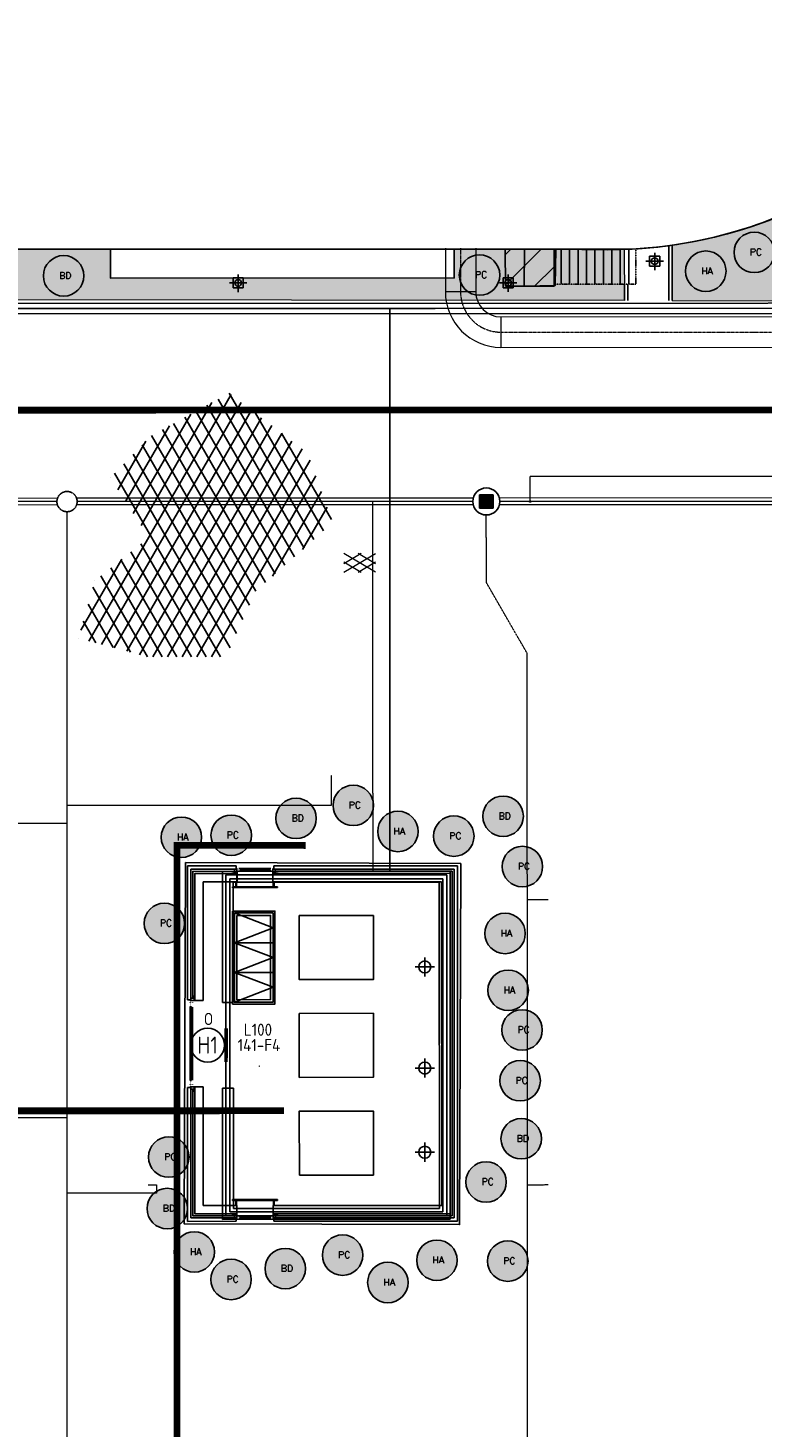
# Model space of a CAD drawing. Header units: metres. Extents: x -270273 to 328371, y -146885 to 591473.
# Tile 14 of 256: x -143746 to -121995, y -46039 to -4581. Entities that reach past the tile are written whole.
import ezdxf
from ezdxf.enums import TextEntityAlignment as Align
from ezdxf.lldxf.tags import DXFTag

# ---------------------------------------------------------------- set-up
doc = ezdxf.new("R2010")
doc.units = ezdxf.units.M
for name, pattern in [('B1', [28, 8, -4, 8, -4, 0, -4]), ('DASHED', [19.049999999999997, 12.7, -6.35]), ('RI-AWZI_PROCESLEIDING', [18.450000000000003, 6, -1.8, 1.75, -1.8, 1.75, -1.8, 1.75, -1.8]), ('RI-AWZI_TERREINRIOLERING', [19.8, 6, -1.8, 2.4, -1.8, 1.8, -1.8, 2.4, -1.8])]:
    doc.linetypes.add(name, pattern=pattern)
doc.layers.get('0').update_dxf_attribs({"color": 151})
for name, color, linetype, lineweight in [('B-CO-BC-BETONVORM-G', 50, 'Continuous', 18), ('B-XX-RI-AWZI_PROCESLEIDING-G', 30, 'RI-AWZI_PROCESLEIDING', 18), ('B-XX-RI-AWZI_TERREINRIOLERING-G', 211, 'RI-AWZI_TERREINRIOLERING', 18), ('B-XX-VH-VERHARDING-V', 253, 'Continuous', 18)]:
    doc.layers.add(name, color=color, linetype=linetype, lineweight=lineweight)
for name, color, linetype in [('B-ME-IE-VERLICHTING-G', 253, 'Continuous'), ('B-ME-RI-PUT-G', 253, 'Continuous'), ('B-XX-GR-SIERPLANTEN-G', 210, 'Continuous'), ('B-XX-OG-BEBOUWING-G', 1, 'Continuous'), ('B-XX-RI-AWZI_BEDRIJFSWATER-G_HDSR', 150, 'HDSR_Bedrijfswater'), ('B-XX-VH-ASFALT-V', 1, 'Continuous')]:
    doc.layers.add(name, color=color, linetype=linetype)
doc.layers.add('B-XX-KL-ELEKTRA-G_HDSR', color=190, linetype='HDSR_Elektra', transparency=0.5)
doc.styles.add('100 ROMANS 2 MM KONINGSSTAL', font='romans.shx', dxfattribs={"height": 0.2})
doc.styles.add('BURO-018', font='Isocp.shx', dxfattribs={"height": 360})
doc.styles.add('BURO-025', font='Isocp.shx', dxfattribs={"height": 500})
doc.styles.get("Standard").update_dxf_attribs({"font": 'iv-font.shx'})
tags = doc.linetypes.add('HDSR_Bedrijfswater', pattern='A,25,-2,["BW",Standard,S=1.5,R=0,X=0,Y=-0.75],-5', length=32).pattern_tags.tags
tags[6] = DXFTag(74, 10)
tags = doc.linetypes.add('HDSR_Elektra', pattern='A,25,-2,["E",Standard,S=1.5,R=0,X=0,Y=-0.75],-4', length=31).pattern_tags.tags
tags[6] = DXFTag(74, 10)
pattern_1 = [(50.01238424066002, (-169787.0595620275, -20063.82443594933), (455.4702747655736, -39.7492668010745), [47.62499999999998, -523.8749999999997]), (355.0123842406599, (-169787.0595620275, -20063.82443594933), (-88.21030309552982, 477.6225520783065), [38.1, -419.1]), (100.46338424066, (-169749.1038451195, -20067.13685703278), (367.2616187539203, 437.8711118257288), [40.47499999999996, -445.2249999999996]), (46.19658424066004, (-169787.0870125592, -19936.82443892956), (677.7203045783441, -104.9593359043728), [71.43749999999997, -785.8124999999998]), (96.64798424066, (-169730.6103706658, -19945.57098191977), (593.3768723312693, 618.6921600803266), [60.71249999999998, -667.8374999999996]), (351.1963842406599, (-169787.0870125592, -19936.82443892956), (593.3778009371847, 618.6910652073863), [57.15000000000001, -628.6500000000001]), (21.01238424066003, (-169723.5801513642, -19968.56071293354), (379.0924513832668, -255.5818630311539), [47.62499999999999, -523.8749999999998]), (326.0123842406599, (-169723.5801513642, -19968.56071293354), (154.4055386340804, 460.5033001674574), [38.09999999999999, -419.1]), (71.46378424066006, (-169691.9892971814, -19989.85913515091), (533.4969462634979, 204.9224621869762), [40.47499999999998, -445.2249999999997]), (37.51238424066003, (-169787.0595620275, -20063.82443594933), (7.67581741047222, 211.3892612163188), [0, -414.02, 0, -425.4500000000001, 0, -420.6875000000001]), (7.512384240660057, (-169787.0595620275, -20063.82443594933), (166.9950183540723, 250.4875381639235), [0, -242.5700000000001, 0, -404.4950000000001, 0, -160.3375000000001]), (327.51238424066, (-169928.6645586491, -20063.85504329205), (338.9795756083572, -14.24859131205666), [0, -158.7499999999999, 0, -495.2999999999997, 0, -657.2249999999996]), (317.51238424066, (-169992.1645572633, -20063.8687685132), (370.309205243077, 63.64626983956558), [0, -206.3749999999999, 0, -328.9299999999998, 0, -466.7249999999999])]

# ---------------------------------------------------------------- blocks, each defined once
blk = doc.blocks.new('ASFALT')
at = {"layer": 'B-XX-VH-VERHARDING-V', "color": 251}
for p, q in [((0.04242424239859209, 0.2800000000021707), (-0.4666666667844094, -0.02545454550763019)), ((-0.4666666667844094, 0.0254545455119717), (0.04242424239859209, -0.2799999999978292)), ((0.4666666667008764, -0.02545454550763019), (-0.04242424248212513, 0.2800000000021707)), ((-0.04242424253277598, -0.2799999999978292), (0.4666666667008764, 0.0254545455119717))]:
    blk.add_line(p, q, dxfattribs=at)
for points in [[(0.4666666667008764, -0.2799999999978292), (-0.4666666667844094, 0.2800000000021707)], [(-0.4666666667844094, -0.2799999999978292), (0.4666666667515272, 0.2800000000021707)]]:
    blk.add_lwpolyline(points, dxfattribs=at)
blk = doc.blocks.new('blowergebouw')
for p, q in [((8.940696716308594e-07, 6579.999999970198), (1.370906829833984e-06, 10550.0000000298)), ((1.370906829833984e-06, 10550.0000000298), (1445.000001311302, 10549.99999979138)), ((100.000000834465, 6579.999999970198), (100.0000013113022, 10449.9999999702)), ((100.0000013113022, 10449.9999999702), (1445.000001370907, 10449.99999979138)), ((1445.000001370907, 10449.99999979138), (1445.000001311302, 10549.99999979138)), ((1475.000001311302, 10404.21539756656), (1475.000001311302, 10079.99999979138)), ((1529.097455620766, 10469.21539756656), (1541.366173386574, 10469.21539756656)), ((1529.09745568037, 10404.22092884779), (1541.366173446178, 10404.22092884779)), ((1545.722431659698, 10469.21539756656), (2470.44798129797, 10469.21539744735)), ((2470.447981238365, 10429.52040708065), (1552.266666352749, 10429.52040722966)), ((1565.722431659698, 10429.52040722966), (2470.447981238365, 10429.52040708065)), ((1565.722431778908, 10404.22092884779), (2483.21942704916, 10404.22092869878)), ((2480.902547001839, 10469.21539744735), (2468.63382935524, 10469.21539744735)), ((2480.902547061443, 10404.22092872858), (2468.633829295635, 10404.22092875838)), ((2535.000001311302, 10404.21539747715), (2535.000001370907, 10079.99999967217)), ((2565.000001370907, 10549.99999964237), (8020.000001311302, 10549.99999892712)), ((2565.000001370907, 10449.99999970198), (2565.000001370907, 10549.99999964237)), ((2565.000001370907, 10549.99999964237), (2565.000001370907, 10449.99999970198)), ((2565.000001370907, 10449.99999970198), (7920.000001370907, 10449.99999898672)), ((7920.000001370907, 10449.99999898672), (7920, 99.99999901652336)), ((8020.000001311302, 10549.99999892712), (8020, -1.043081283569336e-06)), ((220.000000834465, 6555), (220.0000013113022, 10329.9999999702)), ((220.0000013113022, 10329.9999999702), (1470.000001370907, 10329.99999979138)), ((470.0000008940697, 6554.999999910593), (470.0000013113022, 10079.99999991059)), ((470.0000013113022, 10079.99999991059), (1470.000001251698, 10079.99999979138)), ((1470.000001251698, 10079.99999979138), (1470.000001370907, 10329.99999979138)), ((2540.000001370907, 10329.99999964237), (7800.000001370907, 10329.99999901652)), ((2540.000001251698, 10079.99999967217), (2540.000001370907, 10329.99999964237)), ((2540.000001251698, 10079.99999967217), (7550.000001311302, 10079.99999901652)), ((7550.000001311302, 10079.99999901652), (7550.000000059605, 469.9999990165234)), ((7800.000001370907, 10329.99999901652), (7800.000000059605, 219.9999990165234)), ((1335.000001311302, 9929.999999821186), (1335.000001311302, 9904.99999988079)), ((2675.000001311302, 9929.999999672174), (1335.000001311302, 9929.999999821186)), ((1335.000001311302, 9904.99999988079), (2675.000001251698, 9904.999999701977)), ((2675.000001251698, 9904.999999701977), (2675.000001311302, 9929.999999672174)), ((6764.449325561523, 7549.99999910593), (7334.76497811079, 7549.999999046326)), ((7049.607151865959, 7835.157825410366), (7049.60715174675, 7264.842172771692)), ((8.940696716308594e-07, 6579.999999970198), (100.000000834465, 6579.999999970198)), ((80.78460305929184, 6495.902545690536), (80.78460305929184, 6483.633827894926)), ((80.7846029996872, 6375.018248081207), (80.78460276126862, 4181.525986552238)), ((120.4795930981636, 4194.98175188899), (120.4795933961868, 6368.474013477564)), ((120.4795934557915, 6355.01824811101), (120.4795930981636, 4194.98175188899)), ((145.7790717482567, 6495.902545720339), (145.7790718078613, 6483.633827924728)), ((145.7790718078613, 6355.018248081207), (145.7790714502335, 4194.981751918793)), ((470.0000008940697, 6554.999999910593), (220.000000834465, 6555)), ((80.7846028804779, 5279.815709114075), (80.7846028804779, 5267.546991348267)), ((145.7790716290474, 5279.815709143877), (145.7790716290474, 5267.546991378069)), ((7049.607151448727, 4835.157825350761), (7049.607151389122, 4264.842172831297)), ((6764.449325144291, 4549.99999910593), (7334.764977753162, 4549.999999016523)), ((0, 0), (4.76837158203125e-07, 3970)), ((100.0000005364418, 3970), (4.76837158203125e-07, 3970)), ((80.78460276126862, 4054.097454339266), (80.78460276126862, 4066.366172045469)), ((100, 99.99999994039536), (100.0000005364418, 3970)), ((145.7790714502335, 4054.097454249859), (145.7790714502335, 4066.366172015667)), ((220, 219.9999999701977), (220.0000004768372, 3994.999999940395)), ((470.0000005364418, 3994.999999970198), (220.0000004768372, 3994.999999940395)), ((470.0000000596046, 469.9999999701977), (470.0000005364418, 3994.999999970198)), ((7049.607151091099, 2335.157825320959), (7049.607151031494, 1764.842172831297)), ((6764.449324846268, 2049.999999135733), (7334.76497733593, 2049.999999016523)), ((1470.000000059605, 469.9999998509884), (470.0000000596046, 469.9999999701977)), ((1335.000000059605, 619.9999998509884), (1335.000000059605, 644.9999998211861)), ((1335.000000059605, 644.9999998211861), (2675.000000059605, 644.9999996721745)), ((2675, 619.9999996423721), (1335.000000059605, 619.9999998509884)), ((1470.000000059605, 469.9999998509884), (1470, 219.9999998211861)), ((7550.000000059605, 469.9999990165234), (2540.000000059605, 469.9999996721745)), ((2540.000000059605, 469.9999996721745), (2539.999999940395, 219.9999996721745)), ((2675.000000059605, 644.9999996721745), (2675, 619.9999996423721)), ((1445, -1.192092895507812e-07), (0, 0)), ((1444.999999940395, 99.99999982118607), (100, 99.99999994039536)), ((1470, 219.9999998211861), (220, 219.9999999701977)), ((1444.999999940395, 99.99999982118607), (1445, -1.192092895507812e-07)), ((1529.097454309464, 145.7790707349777), (1541.366172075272, 145.7790707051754)), ((1529.097454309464, 80.78460201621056), (1541.366172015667, 80.78460201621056)), ((1545.722430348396, 80.78460201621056), (2470.447979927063, 80.78460189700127)), ((2470.447979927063, 120.4795922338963), (1552.266664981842, 120.4795923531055)), ((1565.722430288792, 145.7790707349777), (2483.219425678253, 145.7790705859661)), ((1565.722430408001, 120.4795923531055), (2470.447979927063, 120.4795922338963)), ((2480.902545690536, 145.7790706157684), (2468.633827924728, 145.7790706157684)), ((2480.902545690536, 80.78460189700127), (2468.633827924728, 80.78460189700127)), ((7800.000000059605, 219.9999990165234), (2539.999999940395, 219.9999996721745)), ((7920, 99.99999901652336), (2564.999999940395, 99.99999967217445)), ((2564.999999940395, 99.99999967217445), (2564.999999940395, -3.278255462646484e-07)), ((2564.999999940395, -3.278255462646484e-07), (2564.999999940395, 99.99999967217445)), ((8020, -1.043081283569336e-06), (2564.999999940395, -3.278255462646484e-07))]:
    blk.add_line(p, q)
at = {"lineweight": -3, "ltscale": 2}
for p, q in [((80.7846029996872, 6368.474013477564), (120.4795933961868, 6368.474013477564)), ((84.8690579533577, 6368.474013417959), (120.4795933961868, 6368.474013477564)), ((80.7846028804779, 5152.387176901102), (120.4795932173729, 5152.387176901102)), ((84.8690578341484, 5152.387176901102), (120.4795932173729, 5152.387176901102)), ((80.78460276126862, 4181.525986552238), (120.4795930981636, 4181.525986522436)), ((84.86905765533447, 4181.525986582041), (120.4795930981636, 4181.525986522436))]:
    blk.add_line(p, q, dxfattribs=at)
at = {"lineweight": -3}
for p, q in [((1435.000000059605, 514.9999998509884), (1430.000000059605, 519.9999998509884)), ((1435.000000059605, 494.9999998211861), (1435.000000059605, 514.9999998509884)), ((2575.000000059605, 494.9999996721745), (2575.000000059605, 514.9999996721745))]:
    blk.add_line(p, q, dxfattribs=at)
at = {"flags": 128}
for points in [[(1319.000001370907, 10329.99999982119), (1319.000001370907, 10332.99999985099, -0.414213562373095), (1324.000001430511, 10337.99999985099), (1381.000001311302, 10337.99999985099, 0.4142135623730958), (1391.000001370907, 10347.99999988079), (1391.000001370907, 10404.99999985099, -0.414213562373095), (1396.000001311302, 10409.99999985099), (1399.000001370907, 10409.99999982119), (1399.000001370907, 10329.99999985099)], [(2691.000001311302, 10329.99999967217), (2691.000001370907, 10332.99999967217, 0.414213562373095), (2686.000001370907, 10337.99999967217), (2629.000001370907, 10337.99999970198, -0.4142135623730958), (2619.000001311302, 10347.99999967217), (2619.000001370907, 10404.99999967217, 0.414213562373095), (2614.000001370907, 10409.99999967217), (2611.000001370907, 10409.99999964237), (2611.000001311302, 10329.99999967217)], [(202.0000008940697, 6633.999999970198, 0.4142135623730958), (212.000000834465, 6644), (212.0000008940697, 6701, -0.414213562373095), (217.0000008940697, 6705.999999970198), (220.0000008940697, 6705.999999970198), (220.0000013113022, 10329.9999999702), (1319.000001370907, 10329.99999982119), (1319.000001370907, 10332.99999985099, -0.414213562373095), (1324.000001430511, 10337.99999985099), (1381.000001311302, 10337.99999985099, 0.4142135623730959), (1391.000001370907, 10347.99999988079), (1391.000001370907, 10389.99999985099), (160.0000013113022, 10389.9999999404), (160.0000008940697, 6634)], [(7859.999999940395, 159.999998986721), (7860.000001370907, 10389.99999904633), (2619.000001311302, 10389.99999967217), (2619.000001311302, 10347.99999967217, 0.4142135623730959), (2629.000001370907, 10337.99999970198), (2686.000001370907, 10337.99999967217, -0.414213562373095), (2691.000001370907, 10332.99999967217), (2691.000001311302, 10329.99999967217), (7800.000001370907, 10329.99999901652), (7800.000000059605, 219.9999990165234), (2690.999999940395, 219.9999996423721), (2691, 216.9999996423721, -0.414213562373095), (2685.999999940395, 211.9999996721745), (2629, 211.9999996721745, 0.4142135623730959), (2618.999999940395, 201.9999996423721), (2619, 159.9999996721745)], [(220.0000008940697, 6705.999999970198), (217.0000008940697, 6705.999999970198, 0.414213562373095), (212.0000008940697, 6701), (212.000000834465, 6644, -0.4142135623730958), (202.0000008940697, 6633.999999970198), (145.000000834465, 6634, 0.414213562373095), (140.0000008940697, 6629), (140.000000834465, 6625.999999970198), (220.000000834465, 6625.999999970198)], [(220.0000004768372, 3843.999999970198), (217.0000004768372, 3843.999999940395, -0.414213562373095), (212.0000005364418, 3848.999999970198), (212.0000004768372, 3905.999999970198, 0.4142135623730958), (202.0000004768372, 3915.999999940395), (145.0000005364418, 3915.999999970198, -0.414213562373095), (140.0000005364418, 3920.999999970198), (140.0000004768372, 3923.999999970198), (220.0000005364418, 3923.999999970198)], [(1391, 159.9999998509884), (1391.000000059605, 201.9999998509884, 0.4142135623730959), (1381, 211.9999998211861), (1324, 211.9999998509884, -0.414213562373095), (1318.999999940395, 216.9999998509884), (1319, 219.9999998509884), (220, 219.9999999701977), (220.0000004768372, 3843.999999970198), (217.0000004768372, 3843.999999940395, -0.414213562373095), (212.0000005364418, 3848.999999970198), (212.0000004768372, 3905.999999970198, 0.4142135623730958), (202.0000004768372, 3915.999999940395), (160.0000004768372, 3915.999999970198), (160, 159.9999999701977)], [(1319, 219.9999998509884), (1318.999999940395, 216.9999998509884, 0.414213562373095), (1324, 211.9999998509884), (1381, 211.9999998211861, -0.4142135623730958), (1391.000000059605, 201.9999998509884), (1391, 144.9999998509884, 0.414213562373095), (1396, 139.9999998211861), (1399, 139.9999998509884), (1399, 219.9999998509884)], [(2690.999999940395, 219.9999996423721), (2691, 216.9999996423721, -0.414213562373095), (2685.999999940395, 211.9999996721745), (2629, 211.9999996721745, 0.4142135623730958), (2618.999999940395, 201.9999996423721), (2618.999999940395, 144.9999996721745, -0.414213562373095), (2614, 139.9999996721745), (2611, 139.9999997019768), (2610.999999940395, 219.9999996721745)]]:
    blk.add_lwpolyline(points, format="xyb", close=True, dxfattribs=at)
for points in [[(1424.500001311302, 10347.99999979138), (1444.500001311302, 10347.99999979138), (1444.500001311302, 10339.99999979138), (1470.000001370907, 10339.99999979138), (1470.000001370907, 10464.99999976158), (1445.000001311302, 10464.99999979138), (1445.000001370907, 10449.99999979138), (1399.000001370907, 10449.99999985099), (1399.000001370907, 10339.99999985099), (1424.500001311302, 10339.99999979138)], [(2585.500001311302, 10347.99999967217), (2565.500001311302, 10347.99999967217), (2565.500001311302, 10339.99999967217), (2540.000001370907, 10339.99999967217), (2540.000001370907, 10464.99999967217), (2565.000001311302, 10464.99999967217), (2565.000001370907, 10449.99999970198), (2611.000001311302, 10449.99999967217), (2611.000001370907, 10339.99999967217), (2585.500001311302, 10339.99999967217)], [(1460.000001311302, 10079.99999979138), (1460.000001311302, 9929.999999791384), (1435.000001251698, 9929.999999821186), (1435.000001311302, 10079.99999979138)], [(2550.000001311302, 10079.99999967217), (2550.000001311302, 9929.999999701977), (2575.000001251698, 9929.999999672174), (2575.000001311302, 10079.99999964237)], [(202.000000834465, 6600.5), (202.0000008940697, 6580.499999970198), (210.0000008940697, 6580.499999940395), (210.0000007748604, 6554.999999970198), (85.00000083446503, 6554.999999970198), (85.00000089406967, 6579.999999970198), (100.000000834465, 6579.999999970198), (100.000000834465, 6625.999999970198), (210.000000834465, 6626), (210.0000008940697, 6600.499999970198)], [(202.0000005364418, 3949.499999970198), (202.0000005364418, 3969.499999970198), (210.0000005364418, 3969.499999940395), (210.0000004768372, 3994.999999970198), (85.0000005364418, 3995), (85.0000005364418, 3970), (100.0000005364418, 3970), (100.0000004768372, 3924), (210.0000004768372, 3923.999999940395), (210.0000005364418, 3949.5)], [(1460, 469.9999998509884), (1460, 619.9999998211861), (1435.000000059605, 619.9999998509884), (1435.000000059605, 469.9999997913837)], [(2550.000000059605, 469.9999997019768), (2550.000000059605, 619.9999996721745), (2575.000000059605, 619.9999996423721), (2574.999999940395, 469.9999996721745)], [(1424.5, 201.9999998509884), (1444.500000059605, 201.9999998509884), (1444.5, 209.9999998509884), (1470, 209.9999998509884), (1469.999999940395, 84.99999979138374), (1445, 84.99999988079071), (1444.999999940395, 99.99999982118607), (1399, 99.99999985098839), (1399, 209.9999998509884), (1424.5, 209.9999998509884)], [(2585.5, 201.9999996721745), (2565.499999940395, 201.9999996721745), (2565.5, 209.9999996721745), (2539.999999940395, 209.9999996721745), (2539.999999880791, 84.99999964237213), (2564.999999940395, 84.99999967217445), (2564.999999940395, 99.99999967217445), (2610.999999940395, 99.99999967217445), (2611, 209.9999996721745), (2585.5, 209.9999996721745)]]:
    blk.add_lwpolyline(points, close=True)
at = {"const_width": 2.000000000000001}
for points in [[(1459.780575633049, 10469.21539756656), (1527.769357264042, 10469.21539756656), (1526.780575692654, 10469.21539756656), (1526.780575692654, 10404.21539759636), (1476.780575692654, 10404.21539759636), (1476.780575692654, 10469.21539756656), (1459.780575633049, 10469.21539756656)], [(1526.780575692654, 10460.63168376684), (1535.739215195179, 10460.63168376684), (1534.138649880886, 10460.63168379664)], [(1526.780575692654, 10404.21539759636), (1546.780575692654, 10404.21539756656)], [(1552.952357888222, 10411.61950400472), (1539.552021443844, 10411.61950403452), (1539.552021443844, 10469.21539756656), (1530.983862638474, 10469.21539753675)], [(2457.047644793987, 10411.61950388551), (2470.447981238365, 10411.61950388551), (2470.44798129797, 10469.21539744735), (2479.016140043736, 10469.21539747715)], [(2483.219426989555, 10404.21539744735), (2463.219426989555, 10404.21539747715)], [(2483.219426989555, 10460.63168370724), (2474.260787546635, 10460.63168370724), (2475.861352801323, 10460.63168364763)], [(2550.219426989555, 10469.21539744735), (2482.230645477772, 10469.21539744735), (2483.219426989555, 10469.21539744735), (2483.219426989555, 10404.21539744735), (2533.219426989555, 10404.21539744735), (2533.219426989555, 10469.21539744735), (2550.219426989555, 10469.21539744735)], [(80.78460305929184, 6565.219425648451), (80.7846029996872, 6497.230644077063), (80.78460305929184, 6498.219425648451), (145.7846030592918, 6498.219425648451), (145.7846031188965, 6548.219425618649), (80.78460305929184, 6548.219425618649), (80.78460305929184, 6565.219425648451)], [(138.3804966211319, 6472.047643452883), (138.3804965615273, 6485.447979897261), (80.7846029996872, 6485.447979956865), (80.78460311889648, 6494.016138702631)], [(80.78460311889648, 6493.611970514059), (80.78460305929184, 6355.01824811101), (80.7846029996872, 6375.018248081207), (145.7846030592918, 6375.018248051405)], [(89.3683168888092, 6498.219425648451), (89.36831682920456, 6489.260786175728), (89.36831682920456, 6490.861351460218)], [(145.7846030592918, 6375.018248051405), (145.7846030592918, 6355.01824811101), (120.4795934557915, 6355.01824811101), (120.4795934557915, 6375.01824811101)], [(145.7846030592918, 6375.018248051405), (145.7846030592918, 6473.051268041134), (138.3804966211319, 6473.051268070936)], [(145.7846030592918, 6498.219425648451), (145.7846030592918, 6478.219425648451)], [(80.78460294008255, 5409.132589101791), (80.7846028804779, 5281.143807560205), (80.78460294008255, 5282.132589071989), (145.7846028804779, 5282.132589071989), (145.7846029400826, 5392.132589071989), (80.7846028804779, 5392.132589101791), (80.78460294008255, 5409.132589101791)], [(145.7846029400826, 5392.132589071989), (145.7846029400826, 5412.132589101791), (120.4795932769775, 5412.132589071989), (120.4795932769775, 5392.132589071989)], [(138.3804965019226, 5255.960806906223), (138.380496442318, 5269.361143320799), (80.7846028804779, 5269.361143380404), (80.7846028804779, 5277.929302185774)], [(80.7846028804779, 5277.525133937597), (80.78460282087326, 5138.931411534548), (80.7846028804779, 5158.93141156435), (145.7846029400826, 5158.931411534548)], [(89.36831665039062, 5282.132589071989), (89.36831665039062, 5273.173949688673), (89.36831670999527, 5274.774514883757)], [(145.7846029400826, 5158.931411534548), (145.7846028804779, 5138.93141156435), (120.4795932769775, 5138.931411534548), (120.4795932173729, 5158.93141156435)], [(145.7846029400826, 5158.931411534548), (145.7846029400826, 5256.964431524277), (138.380496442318, 5256.964431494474)], [(145.7846028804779, 5282.132589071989), (145.7846028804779, 5262.132589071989)], [(80.78460276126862, 4056.388029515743), (80.78460276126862, 4194.98175188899), (80.78460276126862, 4174.98175188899), (145.784602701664, 4174.98175188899)], [(145.784602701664, 4174.98175188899), (145.7846027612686, 4194.98175188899), (120.4795930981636, 4194.98175188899), (120.4795930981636, 4174.98175188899)], [(145.784602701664, 4174.98175188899), (145.7846028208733, 4076.948731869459), (138.3804963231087, 4076.948731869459)], [(138.3804963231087, 4077.95235645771), (138.3804963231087, 4064.552020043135), (80.78460270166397, 4064.552020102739), (80.78460276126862, 4055.983861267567)], [(80.78460270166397, 3984.780574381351), (80.78460276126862, 4052.769355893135), (80.78460276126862, 4051.780574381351), (145.7846027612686, 4051.780574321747), (145.7846027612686, 4001.780574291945), (80.78460270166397, 4001.780574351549), (80.78460270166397, 3984.780574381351)], [(89.36831653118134, 4051.780574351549), (89.36831653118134, 4060.73921379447), (89.36831647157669, 4059.138648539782)], [(145.7846027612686, 4051.780574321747), (145.784602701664, 4071.780574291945)], [(1459.780574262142, 80.7846020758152), (1527.769355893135, 80.78460201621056), (1526.780574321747, 80.78460201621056), (1526.780574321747, 145.7846020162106), (1476.780574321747, 145.7846020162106), (1476.780574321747, 80.78460201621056), (1459.780574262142, 80.7846020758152)], [(1526.780574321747, 145.7846020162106), (1546.780574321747, 145.7846019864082)], [(1526.780574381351, 89.36831575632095), (1535.739213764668, 89.36831575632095), (1534.138648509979, 89.36831575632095)], [(1552.952356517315, 138.3804955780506), (1539.552020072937, 138.3804955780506), (1539.552020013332, 80.78460204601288), (1530.983861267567, 80.78460198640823)], [(2457.04764342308, 138.3804954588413), (2470.447979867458, 138.3804954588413), (2470.447979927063, 80.78460189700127), (2479.016138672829, 80.78460186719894)], [(2483.219425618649, 145.7846018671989), (2463.219425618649, 145.7846018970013)], [(2483.219425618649, 89.36831563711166), (2474.260786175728, 89.36831563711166), (2475.861351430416, 89.36831563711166)], [(2550.219425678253, 80.78460189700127), (2482.23064404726, 80.78460189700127), (2483.219425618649, 80.78460189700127), (2483.219425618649, 145.7846018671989), (2533.219425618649, 145.7846018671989), (2533.219425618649, 80.78460189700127), (2550.219425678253, 80.78460189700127)]]:
    blk.add_lwpolyline(points, dxfattribs=at)
at = {"flags": 128}
for points in [[(1340.000001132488, 9209.999999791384), (2600.000001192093, 9209.999999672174), (2600.000000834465, 6449.999999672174), (1340.00000089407, 6449.999999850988), (1340.000001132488, 9209.999999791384)], [(1395.000001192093, 9154.999999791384), (2545.000001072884, 8713.333333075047), (1395.000001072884, 8271.666666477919), (2545.000001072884, 8271.66666635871), (2545.000001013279, 7829.999999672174), (1395.000001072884, 8271.666666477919), (1395.000000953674, 7388.333333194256), (2545.000001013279, 7829.999999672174), (2545.00000089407, 7388.333333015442), (1395.000000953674, 7388.333333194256), (2545.00000089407, 6946.666666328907), (1395.000000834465, 6504.999999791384)], [(1470.000001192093, 9079.999999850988), (2470.000001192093, 9079.999999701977), (2470.000000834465, 6579.999999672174), (1470.000000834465, 6579.999999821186), (1470.000001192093, 9079.999999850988)]]:
    blk.add_lwpolyline(points, dxfattribs=at)
blk.add_lwpolyline([(1395.000001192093, 9154.999999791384), (2545.000001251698, 9154.999999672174), (2545.000000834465, 6504.999999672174), (1395.000000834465, 6504.999999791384)], close=True, dxfattribs=at)
for centre, start, end in [((7049.607151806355, 7549.99999910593), 90, 270), ((7049.607151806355, 7549.99999910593), 270, 90), ((7049.607151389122, 4549.99999910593), 90, 270), ((7049.607151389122, 4549.99999910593), 270, 90), ((7049.607151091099, 2049.999999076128), 90, 270), ((7049.607151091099, 2049.999999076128), 270, 90)]:
    blk.add_arc(centre, 177.8000000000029, start, end)
blk = doc.blocks.new('E00172')
at = {"color": 0, "linetype": 'Continuous', "const_width": 0.5}
blk.add_lwpolyline([(-2.499999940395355, 0.75), (2.5, 0.75)], dxfattribs=at)
at = {"color": 0, "linetype": 'Continuous'}
blk.add_circle((0, 3.500000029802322), 2.5, dxfattribs=at)
at = {"color": 0, "linetype": 'Continuous', "style": 'BURO-018'}
for tag, p in [('E_GKAST', (5.960464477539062e-08, 11.5)), ('E_GROEP', (5.960464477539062e-08, 8.500000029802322)), ('E_SGROEP', (4.500000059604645, 8.500000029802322)), ('E_ARMCODE', (0, 3.500000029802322)), ('E_SLET', (4.500000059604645, 2.500000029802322))]:
    blk.add_attdef(tag, text='', height=1.8, dxfattribs=at).set_placement(p, align=Align.MIDDLE)
blk = doc.blocks.new('prunus hoog')
at = {"layer": 'B-XX-GR-SIERPLANTEN-G'}
h = blk.add_hatch(color=116, dxfattribs=at)
edge = h.paths.add_edge_path()
edge.add_arc((0.1290207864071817, 0.09271549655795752), 0.5999999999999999, -97.46987594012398, 262.530124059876)
at = {"layer": 'B-XX-GR-SIERPLANTEN-G', "color": 116}
blk.add_circle((0.1290207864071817, 0.09271549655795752), 0.5999999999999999, dxfattribs=at)
at = {"layer": 'B-XX-GR-SIERPLANTEN-G', "color": 7, "insert": (-0.003203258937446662, 0.2021944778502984), "char_height": 0.2, "attachment_point": 1, "style": '100 ROMANS 2 MM KONINGSSTAL'}
blk.add_mtext_dynamic_manual_height_columns('PC', width=1.245724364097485, gutter_width=1, heights=[0], dxfattribs=at)
blk = doc.blocks.new('hydrangea')
at = {"layer": 'B-XX-GR-SIERPLANTEN-G'}
h = blk.add_hatch(color=254, dxfattribs=at)
edge = h.paths.add_edge_path()
edge.add_arc((0.000114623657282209, -1.335320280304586e-05), 0.5999999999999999, -97.46987594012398, 262.530124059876)
at = {"layer": 'B-XX-GR-SIERPLANTEN-G', "color": 7}
blk.add_circle((0.000114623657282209, -1.335320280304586e-05), 0.5999999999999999, dxfattribs=at)
at = {"layer": 'B-XX-GR-SIERPLANTEN-G', "color": 7, "insert": (-0.1321094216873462, 0.1094656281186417), "char_height": 0.2, "attachment_point": 1, "style": '100 ROMANS 2 MM KONINGSSTAL'}
blk.add_mtext_dynamic_manual_height_columns('HA', width=1.245724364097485, gutter_width=1, heights=[0], dxfattribs=at)
blk = doc.blocks.new('buddleja')
at = {"layer": 'B-XX-GR-SIERPLANTEN-G'}
h = blk.add_hatch(color=150, dxfattribs=at)
edge = h.paths.add_edge_path()
edge.add_arc((1.891316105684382e-05, -0.0001682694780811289), 0.5999999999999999, 0, 360)
at = {"layer": 'B-XX-GR-SIERPLANTEN-G', "color": 150}
blk.add_circle((1.891316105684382e-05, -0.0001682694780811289), 0.5999999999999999, dxfattribs=at)
at = {"layer": 'B-XX-GR-SIERPLANTEN-G', "color": 7, "insert": (-0.1322051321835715, 0.1093107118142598), "char_height": 0.2, "attachment_point": 1, "style": '100 ROMANS 2 MM KONINGSSTAL'}
blk.add_mtext_dynamic_manual_height_columns('BD', width=1.245724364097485, gutter_width=1, heights=[0], dxfattribs=at)

msp = doc.modelspace()

# ---------------------------------------------------------------- hatches: boundary and pattern name
at = {"layer": 'B-XX-OG-BEBOUWING-G'}
h = msp.add_hatch(dxfattribs=at)
h.set_pattern_fill('ANSI31', color=256, scale=200, angle=-97.45749169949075, style=0)
h.set_pattern_definition([(45.01238424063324, (-169787.0595620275, -20063.82443594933), (-449.1098477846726, 448.9157433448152), [])])
h.paths.add_polyline_path([(-129603.7887658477, -11141.76291507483), (-129593.2159752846, -12233.96309739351), (-128156.0341444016, -12238.62916839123), (-128156.036562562, -11141.75973367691)])
at = {"layer": 'B-XX-VH-ASFALT-V'}
h = msp.add_hatch(dxfattribs=at)
h.set_pattern_fill('ASFALT', color=256, scale=3000, angle=-97.40392894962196)
h.set_pattern_definition([(60.01238424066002, (-129731.0926492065, -13587.77257543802), (-324.8000461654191, 187.429800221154), []), (120.01238424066, (-129731.0926492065, -13587.77257543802), (-324.7189915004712, -187.5701910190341), [])])
h.paths.add_polyline_path([(-140165.4206105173, -19665.08900105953), (-141312.8737181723, -17902.12400150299), (-140089.3203588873, -16647.88965135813), (-137782.9438926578, -15392.62217742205), (-135454.8094915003, -17173.8991111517), (-134719.4867890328, -19231.11555331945), (-136995.2360934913, -21254.60736852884), (-137874.7574043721, -23198.37177723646), (-140200.4115239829, -23203.04418885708), (-142250.667621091, -22652.5457777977), (-141771.62745215, -20947.94826924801)])
at = {"layer": 'B-XX-VH-VERHARDING-V'}
h = msp.add_hatch(dxfattribs=at)
h.set_pattern_fill('AR-CONC', color=256, scale=2.499999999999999, angle=-97.45749169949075, style=0)
h.set_pattern_definition(pattern_1)
edge = h.paths.add_edge_path()
edge.add_line((-113159.1837617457, -12666.42872601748), (-113160.0456949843, -8678.68810393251))
edge.add_line((-113160.0456949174, -8678.688103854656), (-118798.4940182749, -8680.442268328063))
edge.add_arc((-126513.4601934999, 2186.698857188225), 13327.245001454, -81.994816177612, -54.627716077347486, ccw=False)
edge.add_line((-124657.4721422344, -11010.67844587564), (-124657.1169459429, -12653.99618564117))
edge.add_line((-124657.1169458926, -12653.99618571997), (-113159.1837616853, -12666.42872594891))
h = msp.add_hatch(dxfattribs=at)
h.set_pattern_fill('AR-CONC', color=256, scale=2.499999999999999, angle=-97.45749169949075, style=0)
h.set_pattern_definition(pattern_1)
h.paths.add_polyline_path([(-145819.0888745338, -11132.29503440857), (-141302.3695022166, -11131.31876462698), (-141302.1846797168, -11986.40149623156), (-131112.9257559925, -11984.19913101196), (-131113.1098984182, -11132.26271873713), (-126074.7742693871, -11119.49337530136), (-126074.4428931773, -12652.60800254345), (-145818.7657666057, -12627.15549600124)])

# ---------------------------------------------------------------- linework, layer by layer
at = {"layer": 'B-CO-BC-BETONVORM-G', "linetype": 'Continuous'}
for p, q in [((-130478.3513583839, -12390.93406420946), (-131378.351337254, -12391.12859553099)), ((-129731.1899147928, -13137.77258592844), (-129730.9953836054, -14037.772564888))]:
    msp.add_line(p, q, dxfattribs=at)
at = {"layer": 'B-CO-BC-BETONVORM-G'}
for points in [[(-131378.6303112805, -11100.45412802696), (-131378.351337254, -12391.12859553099, 0.4142135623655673), (-129730.9953836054, -14037.772564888), (-23729.88070827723, -14014.86087149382, 0.4142135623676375), (-22083.23673884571, -12367.50491786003), (-22083.69891488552, -10229.24356323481)], [(-130478.630332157, -11100.25959688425), (-130478.3513583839, -12390.93406420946, 0.4142135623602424), (-129731.1899147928, -13137.77258592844), (-23730.07523941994, -13114.86089241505, 0.414213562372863), (-22983.23671790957, -12367.69944906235), (-22983.69889393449, -10229.43809443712)]]:
    msp.add_lwpolyline(points, format="xyb", dxfattribs=at)
at = {"layer": 'B-ME-RI-PUT-G'}
for p, q in [((-125433.8295098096, -11485.18898713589), (-124917.3655348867, -11485.02831703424)), ((-125325.6441796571, -11335.15532386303), (-125025.644193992, -11335.06199491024)), ((-125325.6441796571, -11335.15532386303), (-125325.5508505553, -11635.1553093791)), ((-125175.6740322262, -11239.17266392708), (-125175.5133619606, -11755.6366391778)), ((-125025.644193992, -11335.06199491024), (-125025.5508651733, -11635.06198042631)), ((-137666.1830539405, -11979.43845552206), (-137366.1830685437, -11979.34512645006)), ((-137666.1830539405, -11979.43845552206), (-137666.0897249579, -12279.43844097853)), ((-137516.2129066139, -11883.4557955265), (-137516.0522363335, -12399.91977065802)), ((-137366.1830685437, -11979.34512645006), (-137366.0897394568, -12279.34511202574)), ((-129666.1834411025, -11976.94968223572), (-129366.1834557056, -11976.85635322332)), ((-129666.1834411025, -11976.94968223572), (-129666.0901121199, -12276.94966763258)), ((-129516.2132937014, -11880.96702229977), (-129516.0526234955, -12397.43099737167)), ((-129366.1834557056, -11976.85635322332), (-129366.0901265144, -12276.85633867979)), ((-125325.5508505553, -11635.1553093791), (-125025.5508651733, -11635.06198042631)), ((-137774.3683843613, -12129.47211885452), (-137257.9044091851, -12129.31144863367)), ((-137666.0897249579, -12279.43844097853), (-137366.0897394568, -12279.34511202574)), ((-129774.368771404, -12126.98334556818), (-129257.9047963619, -12126.82267534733)), ((-129666.0901121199, -12276.94966763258), (-129366.0901265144, -12276.85633867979)), ((-129964.1886302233, -18402.04270154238), (-130364.1886109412, -18402.16714018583)), ((-130364.1886109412, -18402.16714018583), (-130364.0641722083, -18802.16712081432)), ((-130364.1774859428, -18437.92713850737), (-129964.1775054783, -18437.8026997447)), ((-130364.1650421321, -18477.92713648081), (-129964.165061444, -18477.80269783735)), ((-130364.1525983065, -18517.92713457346), (-129964.1526176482, -18517.80269593)), ((-130364.1401544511, -18557.92713260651), (-129964.1401738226, -18557.80269396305)), ((-130364.1277106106, -18597.92713069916), (-129964.1277298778, -18597.80269193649)), ((-130364.1152667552, -18637.9271287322), (-129964.1152859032, -18637.80269002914)), ((-129964.1886302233, -18402.04270154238), (-129964.0641915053, -18802.04268211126)), ((-130364.1028227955, -18677.92712676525), (-129964.1028422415, -18677.80268800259)), ((-130364.0903788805, -18717.9271247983), (-129964.0903982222, -18717.80268609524)), ((-130364.0779350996, -18757.92712289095), (-129964.077954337, -18757.80268418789)), ((-130364.0654912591, -18797.92712104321), (-129964.0655104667, -18797.80268234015)), ((-129964.0641915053, -18802.04268211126), (-130364.0641722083, -18802.16712081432))]:
    msp.add_line(p, q, dxfattribs=at)
for centre, radius in [((-125175.5975223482, -11485.10865205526), 100), ((-137516.1363966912, -12129.39178365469), 100), ((-129516.1367838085, -12126.90301036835), 100), ((-130164.1264011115, -18602.10491114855), 400.0000000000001)]:
    msp.add_circle(centre, radius, dxfattribs=at)
at = {"layer": 'B-XX-KL-ELEKTRA-G_HDSR', "linetype": 'DASHED', "const_width": 199.9999999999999}
msp.add_lwpolyline([(34285.42339852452, -15859.22857123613), (-169386.1911113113, -15903.25133103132)], close=True, dxfattribs=at)
for points in [[(-139327.9342131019, -54550.05240541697), (-139333.5036876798, -28782.83966463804), (-135515.315101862, -28788.37149399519)], [(-136161.7070697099, -36645.11244773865), (-150421.6987166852, -36648.19587522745)]]:
    msp.add_lwpolyline(points, dxfattribs=at)
at = {"layer": 'B-XX-OG-BEBOUWING-G'}
for p, q in [((-128101.6622155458, -11132.25610131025), (-126570.3620624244, -11145.44388651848)), ((-137981.332452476, -29555.80140686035), (-131237.9664639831, -29554.34383493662)), ((-137980.4926336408, -33441.21714800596), (-137981.332452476, -29555.80140686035)), ((-137881.5569577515, -29655.5337921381), (-131337.6988457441, -29654.11936014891)), ((-137880.7387028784, -33441.19560712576), (-137881.5569577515, -29655.5337921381)), ((-137761.8263548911, -29775.2125954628), (-131457.3776884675, -29773.84992027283)), ((-137761.0339725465, -33441.16969954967), (-137761.8263548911, -29775.2125954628)), ((-131457.3776884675, -29773.84992027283), (-131455.2452664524, -39639.51408421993)), ((-131337.6988457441, -29654.11936014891), (-131335.5146713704, -39759.19294673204)), ((-131237.9664639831, -29554.34383493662), (-131235.7391690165, -39858.92527282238)), ((-137662.0508603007, -29874.94498080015), (-131557.1100628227, -29873.62544631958)), ((-137661.2800419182, -33441.14815872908), (-137662.0508603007, -29874.94498080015)), ((-131557.1100628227, -29873.62544631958), (-131555.0207612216, -39539.78169888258)), ((-137661.2800419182, -33441.14815872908), (-137980.4926336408, -33441.21714800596)), ((-137880.7387028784, -33441.19560712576), (-137880.1910379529, -35974.9455036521)), ((-137761.0339725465, -33441.16969954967), (-137760.4863152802, -35974.91965538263)), ((-137660.7323846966, -35974.89811450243), (-137979.9449763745, -35974.96710371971)), ((-137979.1051575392, -39860.38284474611), (-137979.9449763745, -35974.96710371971)), ((-137879.3727909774, -39760.60737758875), (-137880.1910379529, -35974.9455036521)), ((-137759.6939402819, -39640.87675863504), (-137760.4863152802, -35974.91965538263)), ((-137659.9615585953, -39541.10123336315), (-137660.7323846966, -35974.89811450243)), ((-131335.5146713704, -39759.19294673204), (-137879.3727909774, -39760.60737758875)), ((-131455.2452664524, -39639.51408421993), (-137759.6939402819, -39640.87675863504)), ((-131555.0207612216, -39539.78169888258), (-137659.9615585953, -39541.10123336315)), ((-131235.7391690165, -39858.92527282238), (-137979.1051575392, -39860.38284474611))]:
    msp.add_line(p, q, dxfattribs=at)
msp.add_lwpolyline([(-113360.5657008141, -16.60586649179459, -0.3475237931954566), (-125662.1682684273, -11116.96316969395), (-129603.7908200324, -11132.25940221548), (-128156.0386089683, -11132.25622087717), (-129603.7908200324, -11132.25940221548), (-129603.7908200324, -11132.25940221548), (-131113.1098982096, -11132.26271873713), (-131112.9257559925, -11984.19913101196), (-141302.1846797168, -11986.40149623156), (-141302.3692932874, -11132.28510910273), (-146840.975457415, -11132.29728001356), (-146840.9754573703, -11132.29728001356), (-149400.4306017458, -11132.30290430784), (-149400.4306017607, -11132.30290418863), (-150835.8823762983, -11132.30605858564), (-150835.8823762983, -11132.30605858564), (-168103.548179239, -11132.34400337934), (-168101.3791415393, -11132.34399873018), (-169044.2841425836, -11132.34607058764), (-169044.2841425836, -11132.34607058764), (-171068.4695446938, -11132.35036933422, -0.8211431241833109), (-173467.5237611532, 2023.843006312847)], format="xyb", dxfattribs=at)
for points in [[(-150835.8823762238, -11132.30605864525), (-150825.3095858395, -12224.50624096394), (-149388.1277549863, -12229.17231202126), (-149400.4306017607, -11132.30290430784), (-129031.9623564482, -11132.25814563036)], [(-129603.7908200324, -11132.25940221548), (-128156.0386145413, -11132.25622069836)], [(-129603.7908200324, -11132.25940221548), (-129593.2180295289, -12224.45958441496), (-128156.0361986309, -12229.12565547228), (-128156.0386167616, -11132.25622081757), (-129603.7908200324, -11132.25940221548)], [(-128101.6622155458, -11132.25610131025), (-128125.8762893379, -12210.52455323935), (-129038.6099409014, -12224.65138542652), (-129031.9623564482, -11132.25814563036)], [(-128156.0361986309, -12229.12565547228), (-128156.0386089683, -11132.25622087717)], [(-127944.6578201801, -12164.86776870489), (-127944.8831975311, -11122.15717220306)], [(-127694.6534364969, -12164.81373149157), (-127694.8788139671, -11122.10313469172)], [(-127444.6753415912, -12164.75969970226), (-127444.9007190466, -11122.04910296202)], [(-127194.6709578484, -12164.70566231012), (-127194.8963353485, -11121.99506574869)], [(-126944.6665743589, -12164.65162479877), (-126944.8919516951, -11121.94102829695)], [(-126694.6884794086, -12164.59759306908), (-126694.9138569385, -11121.88699662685)], [(-126444.684095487, -12164.54355585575), (-126444.9094730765, -11121.83295911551)], [(-126194.6797121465, -12164.4895183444), (-126194.9050895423, -11121.77892178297)], [(-125944.7016170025, -12164.43548667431), (-125944.9269943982, -11121.72488999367)], [(-124757.1169436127, -12654.01780027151), (-124757.4688508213, -11025.91708874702)], [(-124657.1169459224, -12653.99618583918), (-124657.4721422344, -11010.67844593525)], [(-126074.5484032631, -12164.46444219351), (-126074.442865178, -12652.73663675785)], [(-125974.5484054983, -12164.44293004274), (-125974.442867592, -12652.71502220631)]]:
    msp.add_lwpolyline(points, dxfattribs=at)
at = {"layer": 'B-XX-OG-BEBOUWING-G', "linetype": 'B1', "ltscale": 0.1}
msp.add_lwpolyline([(-128156.0363397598, -12164.91221857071), (-125733.2968088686, -12164.39103120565), (-125733.5353717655, -11117.40081113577)], dxfattribs=at)
at = {"layer": 'B-XX-OG-BEBOUWING-G'}
for points in [[(-139082.2103311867, -29295.18326342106), (-139118.6322155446, -39989.67336004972), (-130957.3124745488, -40017.46810674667), (-130920.8905902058, -29322.9780100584)], [(-139082.2103312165, -29295.18326336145), (-139118.632215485, -39989.67336004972), (-130957.3124744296, -40017.46810674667), (-130920.8905902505, -29322.9780099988)], [(-135706.6592035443, -30867.07402056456), (-133512.0726457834, -30866.59971064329), (-133511.6629739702, -32761.92442196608), (-135706.249539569, -32762.39879095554)], [(-135706.0339293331, -33759.9381685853), (-133511.4473637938, -33759.46379977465), (-133511.0376998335, -35654.78857004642), (-135705.6242575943, -35655.26287984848)], [(-135704.9989834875, -38548.12702804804), (-133510.4124179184, -38547.65265917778), (-133510.8220819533, -36652.3278888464), (-135705.4086475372, -36652.80225771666)]]:
    msp.add_lwpolyline(points, close=True, dxfattribs=at)
msp.add_arc((-126541.4845522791, 2224.632261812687), 13370.10733388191, 269.8762484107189, 8.216718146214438, dxfattribs=at)
at = {"layer": 'B-XX-RI-AWZI_BEDRIJFSWATER-G_HDSR'}
for points in [[(-79325.40895909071, -12721.87961220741), (-164322.2355030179, -12740.25131756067)], [(-133021.6652290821, -29569.07776767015), (-133025.2717492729, -12883.48661446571)]]:
    msp.add_lwpolyline(points, dxfattribs=at)
at = {"layer": 'B-XX-RI-AWZI_BEDRIJFSWATER-G_HDSR', "flags": 128}
msp.add_lwpolyline([(-8127.962092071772, -12812.62385630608), (-131675.6219156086, -12883.19489341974), (-150444.7430806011, -12887.25175976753), (-150443.1247386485, -20374.52235335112), (-150438.4747405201, -41887.77223044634), (-152426.5821863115, -41888.20195156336)], dxfattribs=at)
at = {"layer": 'B-XX-RI-AWZI_PROCESLEIDING-G'}
msp.add_lwpolyline([(-130928.6303212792, -11100.35686248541), (-130928.3513474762, -12391.03132975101, 0.414213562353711), (-129731.0926488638, -13587.77257537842), (-23729.97797341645, -13564.86088186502, 0.4142135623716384), (-22533.23672795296, -12367.60218352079), (-22533.69890403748, -10229.34082871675)], format="xyb", dxfattribs=at)
at = {"layer": 'B-XX-RI-AWZI_TERREINRIOLERING-G'}
for points in [[(-147502.1198966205, -27467.02143710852), (-147505.2389679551, -13036.61640173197), (-132822.8806330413, -13033.44287204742)], [(-142887.8506471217, -18606.06321948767), (-171980.3369866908, -18615.11379510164)], [(-130564.12638174, -18602.22934985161), (-142287.8506761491, -18605.87656146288)], [(-133521.6652172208, -29569.18584048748), (-133524.0354797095, -18603.15016770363)], [(-142580.6948540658, -51912.68032759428), (-142587.7862082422, -18905.96988350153)], [(-134762.2844471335, -26704.45392757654), (-134762.1166468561, -27602.73170912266), (-142585.9182080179, -27604.42279088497)], [(-128336.4848581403, -30403.06510442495), (-128948.8254629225, -30403.06096541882)], [(-145383.8999667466, -37090.20002281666), (-145633.8999608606, -37090.25405913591), (-145633.9539974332, -36840.25406509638), (-142583.9540684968, -36839.59482038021)], [(-140183.5220383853, -38838.12598896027), (-139933.5220442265, -38838.07195258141), (-139933.4680077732, -39088.07194668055), (-142583.4504242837, -39088.64472919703)], [(-128334.6605879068, -38843.06490832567), (-128947.0011633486, -38843.19726198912)]]:
    msp.add_lwpolyline(points, dxfattribs=at)
for points in [[(-132822.8806330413, -13033.44287204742), (17046.08785444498, -13001.04933089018, -0.1316524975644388), (19546.23258571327, -13670.38193166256), (24585.25145995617, -16578.20879894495)], [(-97264.21968728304, -18297.12520235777), (-118013.4026696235, -18598.31457275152, -0.003550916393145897), (-118014.8513854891, -18598.3253121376), (-129764.1264206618, -18601.98047232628)]]:
    msp.add_lwpolyline(points, format="xyb", dxfattribs=at)
at = {"layer": 'B-XX-RI-AWZI_TERREINRIOLERING-G', "flags": 128}
for points in [[(-128867.1164639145, -18601.7014157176), (-128867.2785733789, -17851.70143324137), (-118014.28910698, -17848.32510429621), (-107712.7046296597, -17698.79016888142), (-107712.5425202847, -18448.79015123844)], [(-128944.2424648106, -51606.33554923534), (-128950.4034725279, -23102.38761007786), (-130163.607651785, -21002.10485512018), (-130164.0399431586, -19002.10490190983)], [(-145385.8919792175, -27874.14107406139), (-145635.8919734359, -27874.19511055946), (-145635.837936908, -28124.1951046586), (-142585.838007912, -28123.53586000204)]]:
    msp.add_lwpolyline(points, dxfattribs=at)
at = {"layer": 'B-XX-RI-AWZI_TERREINRIOLERING-G', "linetype": 'Continuous'}
for points in [[(-97265.67110651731, -18197.13573598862), (-118014.8540889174, -18498.32510632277), (-129764.1575302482, -18501.98047733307)], [(-142870.7244700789, -18506.0578867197), (-171993.0829375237, -18515.11775547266)], [(-130564.1574915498, -18502.22935467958), (-142305.0390725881, -18505.8819038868)], [(-142870.662250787, -18706.05787700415), (-171992.9943662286, -18715.11773765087)], [(-130564.0952721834, -18702.22934496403), (-142304.976853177, -18705.88189405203)]]:
    msp.add_lwpolyline(points, dxfattribs=at)
msp.add_lwpolyline([(-97262.76826794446, -18397.11466878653), (-118011.9512502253, -18698.30403906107, -0.003550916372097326), (-118014.8202757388, -18698.32530725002), (-129764.0953109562, -18701.98046761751)], format="xyb", dxfattribs=at)
at = {"layer": 'B-XX-RI-AWZI_TERREINRIOLERING-G', "lineweight": -3}
msp.add_circle((-142587.8506619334, -18605.96989047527), 300.0000000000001, dxfattribs=at)
at = {"layer": 'B-XX-RI-AWZI_TERREINRIOLERING-G'}
msp.add_circle((-128867.116464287, -18601.70141577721), 25.00000000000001, dxfattribs=at)
at = {"layer": 'B-XX-VH-VERHARDING-V'}
msp.add_lwpolyline([(-113055.9997583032, -12666.54029732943), (-97731.0928016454, -12743.26108068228), (-97731.23669198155, -12077.55173629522), (-108106.2364495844, -12079.79424875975), (-108120.5649657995, -8677.120282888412), (-118798.4940182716, -8680.442268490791, -0.1199823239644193), (-124657.4721422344, -11010.67844593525), (-124657.1169459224, -12653.99618583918)], format="xyb", close=True, dxfattribs=at)
msp.add_lwpolyline([(-145819.0888745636, -11132.29503446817), (-141302.3695022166, -11131.31876462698), (-141302.1846797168, -11986.40149623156), (-131112.9257559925, -11984.19913101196), (-131113.1098984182, -11132.26271885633), (-126074.7742693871, -11119.49337530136), (-126074.4428931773, -12652.60800254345), (-145818.7657666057, -12627.15549594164), (-145819.0888314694, -11132.29503440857)], dxfattribs=at)

# ---------------------------------------------------------------- block references
at = {"layer": 'B-ME-IE-VERLICHTING-G'}
ref = msp.add_blockref('E00172', (-137723.2845963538, -34702.06497216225), dxfattribs=dict(at, xscale=199.9999999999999, yscale=199.9999999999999, zscale=199.9999999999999, rotation=89.93507714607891))
ref.add_attrib('E_ARMCODE', 'H1', dxfattribs={"layer": '0', "color": 2, "linetype": 'Continuous', "height": 499.9999999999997, "rotation": 0.01240505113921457, "style": 'BURO-025'}).set_placement((-138423.2841528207, -34701.27178990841), align=Align.MIDDLE)
ref.add_attrib('E_SLET', 'O', dxfattribs={"layer": '0', "color": 1, "linetype": 'Continuous', "height": 359.9999999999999, "rotation": 0.01240505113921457, "style": 'BURO-018'}).set_placement((-138395.7097410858, -33926.21333122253), align=Align.MIDDLE)
ref.add_attrib('E_GROEP', '141-F4', dxfattribs={"layer": '0', "color": 1, "linetype": 'Continuous', "height": 359.9999999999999, "rotation": 0.01240505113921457, "style": 'BURO-018'}).set_placement((-136901.3119489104, -34699.59354716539), align=Align.MIDDLE)
ref.add_attrib('E_GKAST', 'L100', dxfattribs={"layer": '0', "color": 1, "linetype": 'Continuous', "height": 359.9999999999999, "rotation": 0.01240505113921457, "style": 'BURO-018'}).set_placement((-136930.5131176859, -34244.46996921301), align=Align.MIDDLE)
ref.add_attrib('E_SGROEP', '.', dxfattribs={"layer": '0', "color": 1, "linetype": 'Continuous', "height": 359.9999999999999, "rotation": 0.01240505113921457, "style": 'BURO-018'}).set_placement((-136891.5088982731, -35169.67327624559), align=Align.MIDDLE)
at = {"layer": 'B-XX-GR-SIERPLANTEN-G', "xscale": 1000, "yscale": 1000, "zscale": 1000, "rotation": 0.01238424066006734}
for name, p in [('prunus hoog', (-122352.9195401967, -11318.15069526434)), ('hydrangea', (-123660.7190689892, -11783.22213691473)), ('buddleja', (-142688.6332208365, -11920.3968077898)), ('prunus hoog', (-130494.7817755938, -11989.52038145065)), ('prunus hoog', (-134236.073875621, -27694.67319351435)), ('buddleja', (-129667.3631390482, -27925.47305512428)), ('buddleja', (-135802.8542409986, -27985.58148932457)), ('hydrangea', (-132783.7951454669, -28373.22667741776)), ('hydrangea', (-139200.3566373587, -28547.47800004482)), ('prunus hoog', (-137851.9549397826, -28580.9341866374)), ('prunus hoog', (-131256.6954634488, -28604.57278609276)), ('prunus hoog', (-129225.2624233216, -29506.43577462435)), ('prunus hoog', (-139832.4757343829, -31188.01381194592)), ('hydrangea', (-129608.7173631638, -31394.93496638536)), ('hydrangea', (-129517.9945007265, -33077.52709329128)), ('prunus hoog', (-129235.5682703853, -34345.64390826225)), ('prunus hoog', (-129290.9456517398, -35847.8273909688)), ('buddleja', (-129130.2994247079, -37472.31761771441)), ('prunus hoog', (-139703.3855081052, -38108.76138031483)), ('prunus hoog', (-130300.9956884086, -38846.99093514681)), ('buddleja', (-139618.7717698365, -39541.1685461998)), ('hydrangea', (-138816.6540753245, -40826.6413500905)), ('prunus hoog', (-134550.8734018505, -41011.27988529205)), ('hydrangea', (-131628.3528731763, -41071.88332974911)), ('prunus hoog', (-129657.5553549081, -41190.63778847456)), ('prunus hoog', (-137857.787956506, -41732.70978605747)), ('buddleja', (-136120.9779348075, -41318.68317312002)), ('hydrangea', (-133082.3216917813, -41730.32029819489))]:
    msp.add_blockref(name, p, dxfattribs=at)
at = {"layer": 'B-XX-OG-BEBOUWING-G', "xscale": 0.9975393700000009, "yscale": 0.9975393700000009, "zscale": 0.9975393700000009, "rotation": 0.01238424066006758}
msp.add_blockref('blowergebouw', (-139018.7568203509, -39919.21035021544), dxfattribs=at)
at = {"layer": 'B-XX-VH-VERHARDING-V', "xscale": 1000, "yscale": 1000, "zscale": 1000, "rotation": 0.01238424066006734}
msp.add_blockref('ASFALT', (-133915.5650743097, -20419.38707703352), dxfattribs=at)

doc.saveas('drawing.dxf')
